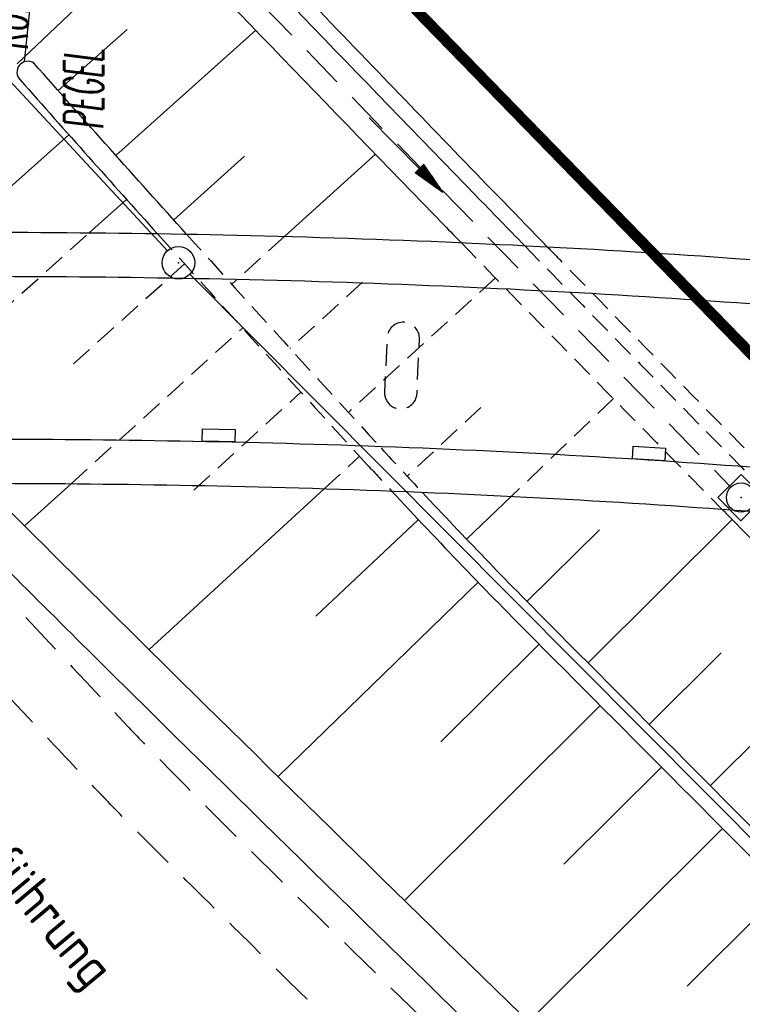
# Model space of a CAD drawing. Extents: x 448150 to 449332, y 437108 to 438384.
# Tile 113 of 172: x 448640 to 448674, y 437733 to 437779. Entities that reach past the tile are written whole.
import ezdxf

# ---------------------------------------------------------------- set-up
doc = ezdxf.new("R2010")
doc.units = 0
doc.header["$LTSCALE"] = 2
doc.header["$MEASUREMENT"] = 0
for name, pattern in [('AUSGEZOGEN', [0]), ('GESTRICH-X2', [1.5, 1, -0.5]), ('GESTRICHELT', [0.75, 0.5, -0.25])]:
    doc.linetypes.add(name, pattern=pattern)
doc.layers.get('0').update_dxf_attribs({"linetype": 'AUSGEZOGEN'})
for name, color, linetype in [('212-GRENZL-BAB', 7, 'AUSGEZOGEN'), ('212-GRENZP-BAB', 7, 'AUSGEZOGEN'), ('ANMERKUNG', 7, 'CONTINUOUS'), ('BAUWOTOP', 250, 'AUSGEZOGEN'), ('BAUWUTOP', 250, 'GESTRICHELT'), ('BOESCHG', 250, 'AUSGEZOGEN'), ('DB-Flussumverlegungen', 15, 'CONTINUOUS'), ('DB-Ingenieurbauwerke', 15, 'CONTINUOUS'), ('FBRTOP', 250, 'AUSGEZOGEN'), ('KANAL', 7, 'GESTRICH-X2'), ('MULDE', 250, 'AUSGEZOGEN'), ('PFEILTOP', 200, 'AUSGEZOGEN'), ('SCHLITZRINNE', 200, 'AUSGEZOGEN'), ('SCHSYMBOL', 200, 'AUSGEZOGEN'), ('WEG', 250, 'GESTRICH-X2')]:
    doc.layers.add(name, color=color, linetype=linetype)
doc.styles.add('ROMANS', font='romans.shx', dxfattribs={"width": 0.8})
pattern_1 = [(358.2745, (448649.3639, 437806.4096), (0.045166, 1.49932), [])]

# ---------------------------------------------------------------- blocks, each defined once
blk = doc.blocks.new('30S')
at = {"color": 0}
for p, q in [((-0.751, -0.583), (-0.751, 0)), ((-0.751, 0), (0.751, 0)), ((0.751, 0), (0.751, -0.583)), ((0.751, -0.583), (-0.751, -0.583))]:
    blk.add_line(p, q, dxfattribs=at)
blk.add_point((0, 0), dxfattribs=at)
blk = doc.blocks.new('20')
blk.add_lwpolyline([(-0.754, -0.751), (0.754, -0.751), (0.754, 0.75), (-0.754, 0.75)], close=True)
blk.add_circle((0, 0), 0.676)
blk.add_point((0, 0))
blk = doc.blocks.new('PFEIL2')
at = {"color": 0}
for p, q in [((0.88, 0.002), (-2.401, -0.012)), ((0.881, -0.271), (0.879, 0.276)), ((0.879, 0.276), (2.429, 0.009)), ((0.911, 0.27), (0.879, 0.265)), ((0.965, 0.261), (0.879, 0.246)), ((1.019, 0.252), (0.879, 0.228)), ((1.073, 0.242), (0.879, 0.209)), ((1.127, 0.233), (0.879, 0.191)), ((1.181, 0.224), (0.879, 0.172)), ((1.235, 0.214), (0.879, 0.154)), ((1.289, 0.205), (0.879, 0.135)), ((1.343, 0.196), (0.879, 0.117)), ((1.397, 0.187), (0.879, 0.098)), ((1.451, 0.177), (0.879, 0.08)), ((1.505, 0.168), (0.879, 0.061)), ((1.559, 0.159), (0.88, 0.043)), ((1.613, 0.149), (0.88, 0.024)), ((1.668, 0.14), (0.88, 0.006)), ((1.722, 0.131), (0.88, -0.013)), ((1.776, 0.121), (0.88, -0.031)), ((1.83, 0.112), (0.88, -0.05)), ((1.884, 0.103), (0.88, -0.068)), ((1.938, 0.094), (0.88, -0.087)), ((1.992, 0.084), (0.88, -0.105)), ((2.046, 0.075), (0.88, -0.124)), ((2.1, 0.066), (0.88, -0.142)), ((2.154, 0.056), (0.88, -0.161)), ((2.208, 0.047), (0.88, -0.179)), ((2.262, 0.038), (0.881, -0.198)), ((2.316, 0.029), (0.881, -0.216)), ((2.37, 0.019), (0.881, -0.235)), ((2.424, 0.01), (0.881, -0.253)), ((2.429, 0.009), (0.881, -0.271))]:
    blk.add_line(p, q, dxfattribs=at)
blk = doc.blocks.new('GST')
at = {"color": 0}
blk.add_circle((0, 0), 0.75, dxfattribs=at)
blk.add_point((0, 0), dxfattribs=at)

msp = doc.modelspace()

# ---------------------------------------------------------------- hatches: boundary and pattern name
at = {"layer": 'SCHLITZRINNE'}
h = msp.add_hatch(dxfattribs=at)
h.set_pattern_fill('_USER', color=256, scale=1.5, angle=45, style=0, pattern_type=0)
h.set_pattern_definition([(353.2904, (448535.0215, 437939.729), (0.175256, 1.489727), [])])
edge = h.paths.add_edge_path()
edge.add_arc((450110.131, 439174.886), 2002.145, 217.646692, 217.752161)
edge.add_arc((450110.131, 439174.886), 2001.645, 217.646692, 217.805031)
edge.add_arc((450106.011, 439171.69), 1996.431, 217.805031, 218.163888)
edge.add_arc((450104.62, 439170.597), 1994.662, 218.163888, 218.52344)
edge.add_arc((450102.361, 439168.798), 1991.774, 218.52344, 218.883253)
edge.add_arc((450113.08, 439177.442), 2005.544, 218.883253, 219.240385)
edge.add_arc((450118.779, 439182.096), 2012.902, 219.240385, 219.596863)
edge.add_arc((450119.441, 439182.644), 2013.761, 219.596863, 219.953466)
edge.add_arc((450109.131, 439174.008), 2000.312, 219.953466, 220.311265)
edge.add_arc((450102.119, 439168.058), 1991.116, 220.311265, 220.670649)
edge.add_arc((450113.581, 439177.907), 2006.229, 220.670648, 221.028676)
edge.add_arc((450111.635, 439176.213), 2003.648, 221.028676, 221.386868)
edge.add_arc((450104.985, 439170.354), 1994.786, 221.386868, 221.745856)
edge.add_arc((450107.893, 439172.948), 1998.682, 221.745856, 222.104414)
edge.add_arc((450110.123, 439174.964), 2001.688, 222.104414, 222.462704)
edge.add_arc((450114.233, 439178.725), 2007.259, 222.462704, 222.819762)
edge.add_arc((450115.823, 439180.198), 2009.427, 222.819762, 223.176628)
edge.add_arc((450111.741, 439176.368), 2003.829, 223.176628, 223.534855)
edge.add_arc((450104.444, 439169.436), 1993.765, 223.534855, 223.893985)
edge.add_arc((450103.987, 439168.996), 1993.131, 223.893985, 224.25291)
edge.add_arc((450116.356, 439181.046), 2010.399, 224.252911, 224.610291)
edge.add_arc((450116.766, 439181.451), 2010.976, 224.610291, 224.721288)
edge.add_line((448524.848, 437951.994), (448525.244, 437952.3))
h = msp.add_hatch(dxfattribs=at)
h.set_pattern_fill('_USER', color=256, scale=1.5, angle=45, style=0, pattern_type=0)
h.set_pattern_definition(pattern_1)
edge = h.paths.add_edge_path()
edge.add_arc((450115.823, 439180.198), 2009.927, 222.955101, 223.176628)
edge.add_arc((450111.741, 439176.368), 2004.329, 223.176628, 223.534855)
edge.add_arc((450104.444, 439169.436), 1994.265, 223.534855, 223.893985)
edge.add_arc((450103.987, 439168.996), 1993.631, 223.893985, 224.25291)
edge.add_arc((450116.356, 439181.046), 2010.899, 224.252911, 224.610291)
edge.add_arc((450116.766, 439181.451), 2011.476, 224.610291, 224.721288)
edge.add_arc((450110.131, 439174.886), 2001.645, 217.646692, 217.805031)
edge.add_arc((450106.011, 439171.69), 1996.431, 217.805031, 218.163888)
edge.add_arc((450104.62, 439170.597), 1994.662, 218.163888, 218.52344)
edge.add_arc((450102.361, 439168.798), 1991.774, 218.52344, 218.883253)
edge.add_arc((450113.08, 439177.442), 2005.544, 218.883253, 219.240385)
edge.add_arc((450118.779, 439182.096), 2012.902, 219.240385, 219.596863)
edge.add_arc((450119.441, 439182.644), 2013.761, 219.596863, 219.953466)
edge.add_arc((450109.131, 439174.008), 2000.312, 219.953466, 220.311265)
edge.add_arc((450102.119, 439168.058), 1991.116, 220.311265, 220.670649)
edge.add_arc((450113.581, 439177.907), 2006.229, 220.670648, 221.028676)
edge.add_arc((450111.635, 439176.213), 2003.648, 221.028676, 221.386868)
edge.add_arc((450104.985, 439170.354), 1994.786, 221.386868, 221.745856)
edge.add_arc((450107.893, 439172.948), 1998.682, 221.745856, 222.104414)
edge.add_arc((450110.123, 439174.964), 2001.688, 222.104414, 222.462704)
edge.add_arc((450114.233, 439178.725), 2007.259, 222.462704, 222.819762)
edge.add_arc((450115.823, 439180.198), 2009.427, 222.819762, 223.176628)
edge.add_arc((450111.741, 439176.368), 2003.829, 223.176628, 223.534855)
edge.add_arc((450104.444, 439169.436), 1993.765, 223.534855, 223.893985)
edge.add_arc((450103.987, 439168.996), 1993.131, 223.893985, 224.25291)
edge.add_arc((450116.356, 439181.046), 2010.399, 224.252911, 224.610291)
edge.add_arc((450116.766, 439181.451), 2010.976, 224.610291, 224.721288)
h = msp.add_hatch(dxfattribs=at)
h.set_pattern_fill('_USER', color=256, scale=1.5, angle=45, style=0, pattern_type=0)
h.set_pattern_definition(pattern_1)
edge = h.paths.add_edge_path()
edge.add_arc((450116.766, 439181.451), 2010.976, 224.721288, 224.967587)
edge.add_arc((450103.943, 439168.643), 1992.851, 224.967587, 225.253931)
edge.add_arc((450116.766, 439181.451), 2011.476, 224.721288, 224.806037)
edge.add_arc((450115.823, 439180.198), 2009.927, 222.955101, 223.176628)
edge.add_arc((450111.741, 439176.368), 2004.329, 223.176628, 223.534855)
edge.add_arc((450104.444, 439169.436), 1994.265, 223.534855, 223.893985)
edge.add_arc((450103.987, 439168.996), 1993.631, 223.893985, 224.25291)
edge.add_arc((450116.356, 439181.046), 2010.899, 224.252911, 224.610291)
edge.add_arc((450116.766, 439181.451), 2011.476, 224.610291, 224.721288)
edge.add_arc((450110.131, 439174.886), 2001.645, 217.646692, 217.805031)
edge.add_arc((450106.011, 439171.69), 1996.431, 217.805031, 218.163888)
edge.add_arc((450104.62, 439170.597), 1994.662, 218.163888, 218.52344)
edge.add_arc((450102.361, 439168.798), 1991.774, 218.52344, 218.883253)
edge.add_arc((450113.08, 439177.442), 2005.544, 218.883253, 219.240385)
edge.add_arc((450118.779, 439182.096), 2012.902, 219.240385, 219.596863)
edge.add_arc((450119.441, 439182.644), 2013.761, 219.596863, 219.953466)
edge.add_arc((450109.131, 439174.008), 2000.312, 219.953466, 220.311265)
edge.add_arc((450102.119, 439168.058), 1991.116, 220.311265, 220.670649)
edge.add_arc((450113.581, 439177.907), 2006.229, 220.670648, 221.028676)
edge.add_arc((450111.635, 439176.213), 2003.648, 221.028676, 221.386868)
edge.add_arc((450104.985, 439170.354), 1994.786, 221.386868, 221.745856)
edge.add_arc((450107.893, 439172.948), 1998.682, 221.745856, 222.104414)
edge.add_arc((450110.123, 439174.964), 2001.688, 222.104414, 222.462704)
edge.add_arc((450114.233, 439178.725), 2007.259, 222.462704, 222.819762)
edge.add_arc((450115.823, 439180.198), 2009.427, 222.819762, 223.176628)
edge.add_arc((450111.741, 439176.368), 2003.829, 223.176628, 223.534855)
edge.add_arc((450104.444, 439169.436), 1993.765, 223.534855, 223.893985)
edge.add_arc((450103.987, 439168.996), 1993.131, 223.893985, 224.25291)
edge.add_arc((450116.356, 439181.046), 2010.399, 224.252911, 224.610291)
edge.add_arc((450116.766, 439181.451), 2010.976, 224.610291, 224.721288)
h = msp.add_hatch(dxfattribs=at)
h.set_pattern_fill('_USER', color=256, scale=1.5, angle=45, style=0, pattern_type=0)
h.set_pattern_definition([(0.19809, (448696.2442, 437758.0261), (-0.005186, 1.499991), [])])
edge = h.paths.add_edge_path()
edge.add_arc((450103.943, 439168.643), 1992.851, 225.253931, 225.326505)
edge.add_arc((450104.379, 439169.084), 1993.471, 225.326505, 225.685513)
edge.add_arc((450114.112, 439179.052), 2007.404, 225.685514, 226.043274)
edge.add_arc((450116.374, 439181.397), 2010.661, 226.043274, 226.400342)
edge.add_arc((450108.345, 439172.967), 1999.019, 226.400342, 226.758448)
edge.add_arc((450107.359, 439171.918), 1997.58, 226.758448, 227.116898)
edge.add_arc((450114.22, 439179.306), 2007.663, 227.116898, 227.474446)
edge.add_arc((450112.044, 439176.933), 2004.443, 227.474446, 227.83238)
edge.add_arc((450107.824, 439172.273), 1998.156, 227.83238, 228.190877)
edge.add_arc((450107.663, 439172.094), 1997.915, 228.190877, 228.549748)
edge.add_arc((450107.034, 439171.381), 1996.965, 228.549748, 228.908704)
edge.add_arc((450111.572, 439176.585), 2003.869, 228.908704, 229.265964)
edge.add_arc((450119.093, 439185.318), 2015.394, 229.265964, 229.6222)
edge.add_arc((450115.134, 439180.663), 2009.284, 229.6222, 229.979919)
edge.add_arc((450101.808, 439164.793), 1988.56, 229.979919, 230.339497)
edge.add_arc((450135.905, 439205.921), 2041.985, 230.339497, 230.699144)
edge.add_arc((450015.788, 439059.171), 1852.343, 230.699144, 231.076753)
edge.add_arc((450440.038, 439584.513), 2527.6, 231.076753, 231.41321)
edge.add_arc((449605.176, 438538.206), 1189.037, 231.413211, 231.903765)
edge.add_arc((451876.599, 441435.451), 4870.53, 231.903765, 232.054115)
edge.add_arc((449764.385, 438726.671), 1435.572, 232.054115, 232.331051)
edge.add_arc((663048.573, 714993.472), 350453.466, 232.33105148, 232.33182369)
edge.add_arc((452105.708, 441751.773), 5260.885, 232.331837, 232.33814)
edge.add_arc((1083717.784, 1260087.558), 1038995.508, 232.338139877, 232.338829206)
edge.add_arc((362297.748, 325361.769), 141749.668, 52.33595822, 52.34101086, ccw=False)
edge.add_arc((130991.073, 25697.409), 520301.522, 52.33458173, 52.33595822, ccw=False)
edge.add_arc((597397.743, 629905.021), 242982.187, 232.33379622, 232.33674373)
edge.add_arc((1091510.304, 1270060.009), 1051651.236, 232.336743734, 232.337424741)
edge.add_arc((63904.407, -61307.138), 630166.935, 52.33651599, 52.337652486, ccw=False)
edge.add_line((448950.678, 437541.271), (448965.933, 437529.496))
edge.add_arc((450103.943, 439168.643), 1993.351, 225.253931, 225.326505)
edge.add_arc((450104.379, 439169.084), 1993.971, 225.326505, 225.633952)
h = msp.add_hatch(dxfattribs=at)
h.set_pattern_fill('_USER', color=256, scale=1.5, angle=45, style=0, pattern_type=0)
h.set_pattern_definition([(1.0848, (448717.7677, 437736.8698), (-0.0283982, 1.4997312), [])])
edge = h.paths.add_edge_path()
edge.add_arc((450104.379, 439169.084), 1993.971, 225.677136, 225.685513)
edge.add_arc((450114.112, 439179.052), 2007.904, 225.685514, 226.043274)
edge.add_arc((450116.374, 439181.397), 2011.161, 226.043274, 226.348764)
edge.add_arc((450103.943, 439168.643), 1992.851, 225.253931, 225.326505)
edge.add_arc((450104.379, 439169.084), 1993.471, 225.326505, 225.685513)
edge.add_arc((450114.112, 439179.052), 2007.404, 225.685514, 226.043274)
edge.add_arc((450116.374, 439181.397), 2010.661, 226.043274, 226.400342)
edge.add_arc((450108.345, 439172.967), 1999.019, 226.400342, 226.758448)
edge.add_arc((450107.359, 439171.918), 1997.58, 226.758448, 227.116898)
edge.add_arc((450114.22, 439179.306), 2007.663, 227.116898, 227.474446)
edge.add_arc((450112.044, 439176.933), 2004.443, 227.474446, 227.83238)
edge.add_arc((450107.824, 439172.273), 1998.156, 227.83238, 228.190877)
edge.add_arc((450107.663, 439172.094), 1997.915, 228.190877, 228.549748)
edge.add_arc((450107.034, 439171.381), 1996.965, 228.549748, 228.908704)
edge.add_arc((450111.572, 439176.585), 2003.869, 228.908704, 229.265964)
edge.add_arc((450119.093, 439185.318), 2015.394, 229.265964, 229.6222)
edge.add_arc((450115.134, 439180.663), 2009.284, 229.6222, 229.979919)
edge.add_arc((450101.808, 439164.793), 1988.56, 229.979919, 230.339497)
edge.add_arc((450135.905, 439205.921), 2041.985, 230.339497, 230.699144)
edge.add_arc((450015.788, 439059.171), 1852.343, 230.699144, 231.076753)
edge.add_arc((450440.038, 439584.513), 2527.6, 231.076753, 231.41321)
edge.add_arc((449605.176, 438538.206), 1189.037, 231.413211, 231.903765)
edge.add_arc((451876.599, 441435.451), 4870.53, 231.903765, 232.054115)
edge.add_arc((449764.385, 438726.671), 1435.572, 232.054115, 232.331051)
edge.add_arc((663048.573, 714993.472), 350453.466, 232.33105148, 232.33182369)
edge.add_arc((452105.708, 441751.773), 5260.885, 232.331837, 232.33814)
edge.add_arc((1083717.784, 1260087.558), 1038995.508, 232.338139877, 232.338829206)
edge.add_arc((362297.748, 325361.769), 141749.668, 52.33595822, 52.34101086, ccw=False)
edge.add_arc((130991.073, 25697.409), 520301.522, 52.33458173, 52.33595822, ccw=False)
edge.add_arc((597397.743, 629905.021), 242982.187, 232.33379622, 232.33674373)
edge.add_arc((1091510.304, 1270060.009), 1051651.236, 232.336743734, 232.337424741)
edge.add_arc((63904.407, -61307.138), 630166.935, 52.33651599, 52.337652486, ccw=False)
edge.add_line((448950.678, 437541.271), (448965.933, 437529.496))
h = msp.add_hatch(dxfattribs=at)
h.set_pattern_fill('_USER', color=256, scale=1.5, angle=45, style=0, pattern_type=0)
h.set_pattern_definition([(1.92282, (448737.9663, 437717.5835), (-0.05033, 1.4991554), [])])
edge = h.paths.add_edge_path()
edge.add_arc((450116.374, 439181.397), 2011.161, 226.391578, 226.400342)
edge.add_arc((450108.345, 439172.967), 1999.519, 226.400342, 226.758448)
edge.add_arc((450107.359, 439171.918), 1998.08, 226.758448, 227.116898)
edge.add_arc((450114.22, 439179.306), 2008.163, 227.116898, 227.474446)
edge.add_arc((450112.044, 439176.933), 2004.943, 227.474446, 227.83238)
edge.add_arc((450107.824, 439172.273), 1998.656, 227.83238, 228.068653)
edge.add_arc((450103.943, 439168.643), 1992.851, 225.253931, 225.326505)
edge.add_arc((450104.379, 439169.084), 1993.471, 225.326505, 225.685513)
edge.add_arc((450114.112, 439179.052), 2007.404, 225.685514, 226.043274)
edge.add_arc((450116.374, 439181.397), 2010.661, 226.043274, 226.400342)
edge.add_arc((450108.345, 439172.967), 1999.019, 226.400342, 226.758448)
edge.add_arc((450107.359, 439171.918), 1997.58, 226.758448, 227.116898)
edge.add_arc((450114.22, 439179.306), 2007.663, 227.116898, 227.474446)
edge.add_arc((450112.044, 439176.933), 2004.443, 227.474446, 227.83238)
edge.add_arc((450107.824, 439172.273), 1998.156, 227.83238, 228.190877)
edge.add_arc((450107.663, 439172.094), 1997.915, 228.190877, 228.549748)
edge.add_arc((450107.034, 439171.381), 1996.965, 228.549748, 228.908704)
edge.add_arc((450111.572, 439176.585), 2003.869, 228.908704, 229.265964)
edge.add_arc((450119.093, 439185.318), 2015.394, 229.265964, 229.6222)
edge.add_arc((450115.134, 439180.663), 2009.284, 229.6222, 229.979919)
edge.add_arc((450101.808, 439164.793), 1988.56, 229.979919, 230.339497)
edge.add_arc((450135.905, 439205.921), 2041.985, 230.339497, 230.699144)
edge.add_arc((450015.788, 439059.171), 1852.343, 230.699144, 231.076753)
edge.add_arc((450440.038, 439584.513), 2527.6, 231.076753, 231.41321)
edge.add_arc((449605.176, 438538.206), 1189.037, 231.413211, 231.903765)
edge.add_arc((451876.599, 441435.451), 4870.53, 231.903765, 232.054115)
edge.add_arc((449764.385, 438726.671), 1435.572, 232.054115, 232.331051)
edge.add_arc((663048.573, 714993.472), 350453.466, 232.33105148, 232.33182369)
edge.add_arc((452105.708, 441751.773), 5260.885, 232.331837, 232.33814)
edge.add_arc((1083717.784, 1260087.558), 1038995.508, 232.338139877, 232.338829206)
edge.add_arc((362297.748, 325361.769), 141749.668, 52.33595822, 52.34101086, ccw=False)
edge.add_arc((130991.073, 25697.409), 520301.522, 52.33458173, 52.33595822, ccw=False)
edge.add_arc((597397.743, 629905.021), 242982.187, 232.33379622, 232.33674373)
edge.add_arc((1091510.304, 1270060.009), 1051651.236, 232.336743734, 232.337424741)
edge.add_arc((63904.407, -61307.138), 630166.935, 52.33651599, 52.337652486, ccw=False)
edge.add_line((448950.678, 437541.271), (448965.933, 437529.496))
h = msp.add_hatch(dxfattribs=at)
h.set_pattern_fill('_USER', color=256, scale=1.5, angle=45, style=0, pattern_type=0)
h.set_pattern_definition([(5.43336, (448830.8072, 437635.437), (-0.142032, 1.4932605), [])])
edge = h.paths.add_edge_path()
edge.add_arc((450115.134, 439180.663), 2009.784, 229.703318, 229.979919)
edge.add_arc((450101.808, 439164.793), 1989.06, 229.979919, 230.339497)
edge.add_arc((450135.905, 439205.921), 2042.485, 230.339497, 230.699144)
edge.add_arc((450015.788, 439059.171), 1852.843, 230.699144, 231.076753)
edge.add_arc((450440.038, 439584.513), 2528.1, 231.076753, 231.211068)
edge.add_arc((450103.943, 439168.643), 1992.851, 225.253931, 225.326505)
edge.add_arc((450104.379, 439169.084), 1993.471, 225.326505, 225.685513)
edge.add_arc((450114.112, 439179.052), 2007.404, 225.685514, 226.043274)
edge.add_arc((450116.374, 439181.397), 2010.661, 226.043274, 226.400342)
edge.add_arc((450108.345, 439172.967), 1999.019, 226.400342, 226.758448)
edge.add_arc((450107.359, 439171.918), 1997.58, 226.758448, 227.116898)
edge.add_arc((450114.22, 439179.306), 2007.663, 227.116898, 227.474446)
edge.add_arc((450112.044, 439176.933), 2004.443, 227.474446, 227.83238)
edge.add_arc((450107.824, 439172.273), 1998.156, 227.83238, 228.190877)
edge.add_arc((450107.663, 439172.094), 1997.915, 228.190877, 228.549748)
edge.add_arc((450107.034, 439171.381), 1996.965, 228.549748, 228.908704)
edge.add_arc((450111.572, 439176.585), 2003.869, 228.908704, 229.265964)
edge.add_arc((450119.093, 439185.318), 2015.394, 229.265964, 229.6222)
edge.add_arc((450115.134, 439180.663), 2009.284, 229.6222, 229.979919)
edge.add_arc((450101.808, 439164.793), 1988.56, 229.979919, 230.339497)
edge.add_arc((450135.905, 439205.921), 2041.985, 230.339497, 230.699144)
edge.add_arc((450015.788, 439059.171), 1852.343, 230.699144, 231.076753)
edge.add_arc((450440.038, 439584.513), 2527.6, 231.076753, 231.41321)
edge.add_arc((449605.176, 438538.206), 1189.037, 231.413211, 231.903765)
edge.add_arc((451876.599, 441435.451), 4870.53, 231.903765, 232.054115)
edge.add_arc((449764.385, 438726.671), 1435.572, 232.054115, 232.331051)
edge.add_arc((663048.573, 714993.472), 350453.466, 232.33105148, 232.33182369)
edge.add_arc((452105.708, 441751.773), 5260.885, 232.331837, 232.33814)
edge.add_arc((1083717.784, 1260087.558), 1038995.508, 232.338139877, 232.338829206)
edge.add_arc((362297.748, 325361.769), 141749.668, 52.33595822, 52.34101086, ccw=False)
edge.add_arc((130991.073, 25697.409), 520301.522, 52.33458173, 52.33595822, ccw=False)
edge.add_arc((597397.743, 629905.021), 242982.187, 232.33379622, 232.33674373)
edge.add_arc((1091510.304, 1270060.009), 1051651.236, 232.336743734, 232.337424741)
edge.add_arc((63904.407, -61307.138), 630166.935, 52.33651599, 52.337652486, ccw=False)
edge.add_line((448950.678, 437541.271), (448965.933, 437529.496))

# ---------------------------------------------------------------- linework, layer by layer
at = {"layer": '212-GRENZL-BAB', "flags": 128}
for points in [[(448609.39, 437808.79), (448647.24, 437768)], [(448648.279, 437766.919), (448698.991, 437715.971)]]:
    msp.add_lwpolyline(points, dxfattribs=at)
at = {"layer": 'BAUWOTOP'}
for points in [[(448570.243, 437764.356, -0.005027), (448579.373, 437765.479, -0.004236), (448590.165, 437766.604, -0.004401), (448601.04, 437767.549, -0.005433), (448609.933, 437768.145, -0.005787), (448619.173, 437768.556, -0.004902), (448630.015, 437768.807, -0.00419), (448640.197, 437768.857, -0.004449), (448649.805, 437768.739, -0.00525), (448660.059, 437768.413, -0.005382), (448670.062, 437767.882, -0.005127), (448679.687, 437767.169, -0.004852), (448689.821, 437766.214, -0.004589), (448699.995, 437765.06, -0.004838), (448709.641, 437763.783, -0.00502), (448719.277, 437762.312, -0.004823), (448729.259, 437760.587, -0.005027), (448739.253, 437758.657, -0.005127), (448749.019, 437756.564, -0.005003), (448758.699, 437754.283, -0.005034)], [(448570.512, 437762.341, -0.005027), (448579.601, 437763.459, -0.004236), (448590.358, 437764.581, -0.004401), (448601.198, 437765.522, -0.005433), (448610.047, 437766.115, -0.005787), (448619.24, 437766.524, -0.004902), (448630.042, 437766.774, -0.00419), (448640.19, 437766.824, -0.004449), (448649.762, 437766.706, -0.00525), (448659.973, 437766.382, -0.005382), (448669.933, 437765.853, -0.005127), (448679.516, 437765.143, -0.004852), (448689.61, 437764.191, -0.004589), (448699.747, 437763.043, -0.004838), (448709.355, 437761.77, -0.00502), (448718.95, 437760.306, -0.004823), (448728.893, 437758.587, -0.005027), (448738.847, 437756.665, -0.005127), (448748.572, 437754.58, -0.005003), (448758.213, 437752.309, -0.005034)], [(448562.345, 437753.569, -0.005641), (448571.504, 437754.895, -0.005027), (448580.443, 437755.995, -0.004236), (448591.074, 437757.103, -0.004401), (448601.782, 437758.033, -0.005433), (448610.468, 437758.615, -0.005787), (448619.487, 437759.017, -0.004902), (448630.142, 437759.263, -0.00419), (448640.164, 437759.312, -0.004449), (448649.602, 437759.196, -0.00525), (448659.655, 437758.877, -0.005382), (448669.454, 437758.357, -0.005127), (448678.884, 437757.658, -0.004852), (448688.833, 437756.72, -0.004589), (448698.833, 437755.587, -0.004838), (448708.296, 437754.333, -0.00502), (448717.743, 437752.892, -0.004823), (448727.543, 437751.198, -0.005027), (448737.348, 437749.304, -0.005127), (448746.923, 437747.252, -0.005003), (448756.417, 437745.015, -0.005034)], [(448562.66, 437751.553, -0.005641), (448571.774, 437752.872, -0.005027), (448580.672, 437753.966, -0.004236), (448591.268, 437755.071, -0.004401), (448601.94, 437755.998, -0.005433), (448610.582, 437756.577, -0.005787), (448619.554, 437756.976, -0.004902), (448630.169, 437757.222, -0.00419), (448640.157, 437757.271, -0.004449), (448649.559, 437757.155, -0.00525), (448659.569, 437756.837, -0.005382), (448669.324, 437756.32, -0.005127), (448678.712, 437755.624, -0.004852), (448688.622, 437754.69, -0.004589), (448698.584, 437753.561, -0.004838), (448708.008, 437752.312, -0.00502), (448717.414, 437750.877, -0.004823), (448727.176, 437749.19, -0.005027), (448736.941, 437747.304, -0.005127), (448746.475, 437745.261, -0.005003), (448755.929, 437743.033, -0.005034)]]:
    msp.add_lwpolyline(points, format="xyb", dxfattribs=at)
at = {"layer": 'BAUWUTOP', "flags": 128}
msp.add_lwpolyline([(448657.266, 437761.491, 1), (448658.764, 437761.422), (448658.879, 437763.919, 1), (448657.381, 437763.988), (448657.266, 437761.491)], format="xyb", dxfattribs=at)
at = {"layer": 'BOESCHG'}
for p, q in [((448640.649, 437776.724), (448641.371, 437783.706)), ((448645.378, 437778.216), (448642.199, 437775.392)), ((448651.317, 437778.177), (448644.861, 437772.406)), ((448637.639, 437768.861), (448642.692, 437773.359)), ((448650.805, 437772.372), (448647.531, 437769.428)), ((448656.843, 437772.461), (448652.655, 437768.67)), ((448643.636, 437768.834), (448645.357, 437770.376)), ((448640.651, 437755.306), (448642.8, 437757.255)), ((448646.392, 437749.601), (448654.474, 437757.025)), ((448663.122, 437756.673), (448661.053, 437754.693)), ((448654.095, 437751.135), (448658.83, 437755.596)), ((448673.31, 437755.603), (448666.658, 437748.985)), ((448667.189, 437755.121), (448663.84, 437751.823)), ((448652.348, 437743.742), (448661.593, 437752.704)), ((448659.862, 437745.337), (448664.397, 437749.851)), ((448678.931, 437749.916), (448672.302, 437743.315)), ((448672.799, 437749.454), (448669.48, 437746.149)), ((448658.186, 437738.021), (448667.22, 437747.017)), ((448665.545, 437739.702), (448670.042, 437744.182)), ((448663.911, 437732.425), (448672.866, 437741.349)), ((448671.233, 437734.073), (448675.689, 437738.516))]:
    msp.add_line(p, q, dxfattribs=at)
at = {"layer": 'BOESCHG', "linetype": 'GESTRICHELT'}
for p, q in [((448634.939, 437761.043), (448643.636, 437768.834)), ((448652.655, 437768.67), (448650.211, 437766.458)), ((448642.907, 437762.782), (448648.031, 437767.401)), ((448656.255, 437766.552), (448652.899, 437763.496)), ((448662.38, 437766.759), (448655.597, 437760.543)), ((448642.8, 437757.255), (448650.713, 437764.434)), ((448648.463, 437756.964), (448653.406, 437761.476)), ((448667.829, 437761.18), (448663.122, 437756.673)), ((448661.715, 437760.774), (448658.307, 437757.601)), ((448654.474, 437757.025), (448656.107, 437758.526))]:
    msp.add_line(p, q, dxfattribs=at)
at = {"layer": 'BOESCHG', "flags": 128}
msp.add_lwpolyline([(448640.309, 437776.634), (448646.833, 437782.832)], dxfattribs=at)
at = {"layer": 'BOESCHG'}
for points in [[(448648.123, 437768.772, -0.002042), (448641.077, 437776.659)], [(448640.444, 437775.89, 0.001851), (448646.775, 437768.794, 0.00146)], [(448657.591, 437756.917, 0.008458), (448664.232, 437750.016, 0.00049), (448693.034, 437721.138, 0.007612), (448694.919, 437719.307, 0.002399), (448714.785, 437700.782, 0.002578), (448733.441, 437683.729, 0.000138), (448754.925, 437664.304, 0.000228), (448767.89, 437652.599, 0.000375), (448780.321, 437641.403, 0.0006), (448788.097, 437634.427, 0.00703), (448798.608, 437625.283, 0.003976), (448817.543, 437609.529, 0.000999), (448831.725, 437597.967, 0.001507), (448841.164, 437590.349, 0.000922), (448857.646, 437577.18, 0.001762), (448866.31, 437570.334, 0.001658), (448875.332, 437563.303, -0.000796), (448894.162, 437548.683, -0.002725), (448918.842, 437529.241, 0.003736), (448936.874, 437515.095, 0.011168), (448954.691, 437501.956, -0.009019), (448976.82, 437485.783, -0.000877)], [(448939.348, 437514.429, -0.001321), (448937.316, 437515.992, -0.003437), (448919.264, 437530.153, 0.002512), (448894.604, 437549.571, 0.000719), (448875.69, 437564.268, -0.001524), (448866.773, 437571.22, -0.001746), (448858.423, 437577.818, -0.000864), (448841.625, 437591.234, -0.001525), (448832.055, 437598.952, -0.001031), (448817.968, 437610.434, -0.004145), (448799.115, 437626.127, -0.007304), (448788.623, 437635.275, -0.000304), (448781.091, 437642.047, -0.000182), (448768.496, 437653.392, -0.000124), (448754.883, 437665.67, -0.000081), (448733.885, 437684.625, -0.002942), (448715.737, 437701.207, -0.002608), (448695.472, 437720.14, -0.007354), (448693.565, 437721.995, -0.000481), (448664.882, 437750.771, -0.007392), (448659, 437756.861, -0.002577)]]:
    msp.add_lwpolyline(points, format="xyb", dxfattribs=at)
at = {"layer": 'BOESCHG', "linetype": 'GESTRICHELT'}
for points in [[(448646.775, 437768.794, 0.002806), (448656.469, 437758.131, 0.00146), (448657.591, 437756.917, 0.00049)], [(448659, 437756.861, -0.00243), (448657.106, 437758.901, -0.002577), (448648.123, 437768.772)]]:
    msp.add_lwpolyline(points, format="xyb", dxfattribs=at)
at = {"layer": 'BOESCHG'}
msp.add_arc((448640.795, 437776.246), 0.5, 55.7061, 225.4774, dxfattribs=at)
at = {"layer": 'DB-Flussumverlegungen', "linetype": 'Continuous'}
for major_axis, start_param, end_param in [((173.595, 173.595), 2.551016, 3.294584), ((170.837, 170.837), 2.553062, 3.295083)]:
    msp.add_ellipse((448848.124, 437803.909), major_axis=major_axis, ratio=1, start_param=start_param, end_param=end_param, dxfattribs=at)
at = {"layer": 'FBRTOP'}
for points in [[(448962.287, 437556.312, -0.000002), (448991.973, 437533.398, 0.000001), (449021.658, 437510.484, 0), (449059.524, 437481.257, 0), (449100.819, 437449.382, 0.000002), (449140.4, 437418.831, -0.000003), (449179.981, 437388.28, -0.000002), (449197.089, 437375.075, 0.000004)], [(448881.988, 437575.026, 0.000003), (448891.884, 437567.387, -0.000022), (448901.78, 437559.749, -0.000006), (448911.675, 437552.112, 0.000013), (448921.57, 437544.474, 0.000003), (448931.465, 437536.836, -0.000005), (448941.36, 437529.199, 0), (448949.808, 437522.678, 0.000001)], [(448525.812, 437926.767, 0.001271), (448532.159, 437918.753, 0.00157), (448540.04, 437908.918, 0.001558), (448547.977, 437899.137, 0.001555), (448555.99, 437889.389, 0.001556), (448564.069, 437879.683, 0.001561), (448572.182, 437870.06, 0.001568), (448580.353, 437860.489, 0.001562), (448588.616, 437850.934, 0.001563), (448596.931, 437841.439, 0.001566), (448605.286, 437832.016, 0.001565), (448613.707, 437822.639, 0.001563), (448622.193, 437813.308, 0.001558), (448630.731, 437804.037, 0.001557), (448639.331, 437794.813, 0.001563), (448647.998, 437785.634, 0.001567), (448656.7, 437776.533, 0.001445), (448664.774, 437768.19, 0.001559)], [(448902.917, 437602.137, 0.000003), (448912.812, 437594.5, -0.000022)], [(448942.498, 437571.586, 0.000003), (448952.392, 437563.949, -0.000005)]]:
    msp.add_lwpolyline(points, format="xyb", dxfattribs=at)
at = {"layer": 'FBRTOP', "const_width": 0.5}
for points in [[(448933.332, 437559.712, 0.000003), (448943.227, 437552.075, -0.000005), (448953.122, 437544.437, -0.000002), (448982.808, 437521.524, 0.000001), (449012.493, 437498.61, 0), (449050.358, 437469.383, 0), (449091.654, 437437.508, 0.000002), (449131.235, 437406.957, -0.000003), (449170.816, 437376.406, -0.000001), (449185.277, 437365.244, 0.000004)], [(448960.466, 437553.953, -0.000002), (448990.152, 437531.039)], [(449098.999, 437447.023, 0.000002), (449138.58, 437416.472, -0.000003), (449178.161, 437385.922, -0.000002), (449194.742, 437373.122, 0.000004)], [(448901.097, 437599.778, 0.000003), (448910.992, 437592.141, -0.000022)], [(448893.751, 437590.263, 0.000003), (448903.647, 437582.626, -0.000022)], [(448940.677, 437569.227, 0.000003), (448950.572, 437561.59, -0.000005)]]:
    msp.add_lwpolyline(points, format="xyb", dxfattribs=at)
msp.add_lwpolyline([(448369.32, 438162.809), (448371.257, 438159.444), (448384.089, 438137.786), (448397.19, 438116.289), (448410.559, 438094.957), (448424.194, 438073.794), (448438.092, 438052.803), (448452.251, 438031.988), (448466.67, 438011.351), (448481.346, 437990.897), (448496.276, 437970.627), (448511.458, 437950.544), (448526.889, 437930.654), (448542.57, 437910.958), (448558.494, 437891.46), (448574.66, 437872.163), (448591.067, 437853.068), (448607.711, 437834.18), (448624.591, 437815.502), (448641.701, 437797.037), (448659.042, 437778.786), (448669.639, 437767.909)], dxfattribs=at)
at = {"layer": 'FBRTOP', "linetype": 'GESTRICHELT', "flags": 128}
for points, format in [([(448664.774, 437768.19, 0.000121), (448665.451, 437767.494, 0.001559), (448674.296, 437758.471, 0.000469), (448676.969, 437755.768, 0.001566)], "xyb"), ([(448669.639, 437767.909, 0.5, 0.5, 0), (448676.61, 437760.754, 0.5, 0.5, 0), (448682.025, 437755.333, 0.5, 0.5, 0)], "xyseb")]:
    msp.add_lwpolyline(points, format=format, dxfattribs=at)
at = {"layer": 'KANAL'}
msp.add_line((448645.313, 437785.844), (448673.188, 437757.156), dxfattribs=at)
at = {"layer": 'MULDE'}
for points in [[(448644.439, 437788.252, 0.000216), (448645.476, 437787.132, 0.004329), (448645.517, 437787.089, 0.001493), (448661.466, 437770.568, 0.000323), (448663.725, 437768.244, 0.000164)], [(448642.971, 437786.894, 0.000216), (448644.009, 437785.773, 0.004329), (448644.073, 437785.705, 0.001493), (448660.031, 437769.174, 0.00011), (448660.801, 437768.381, 0.001482)], [(448635.846, 437757.27, 0.000069), (448635.883, 437757.234, 0.000556), (448644.113, 437749.044, 0.00133), (448647.572, 437745.628, 0.000972), (448666.23, 437727.369, -0.001465), (448678.6, 437715.241, -0.002287), (448686.57, 437707.308, 0.003115), (448692.444, 437701.481, 0.002409), (448697.899, 437696.187, 0.002033), (448704.418, 437689.973, 0.001523), (448715.864, 437679.217, -0.001102), (448731.68, 437664.378, -0.000654), (448739.171, 437657.301, 0.000575), (448747.69, 437649.249, 0.003452), (448756.231, 437641.307, 0.002559), (448767.873, 437630.738, 0.005812), (448778.832, 437621.119, 0.00456), (448793.042, 437609.159, 0.002423), (448804.637, 437599.674, 0.002391), (448816.484, 437590.171, 0.002495), (448831.462, 437578.396, 0.002539)], [(448638.675, 437757.274, 0.000463), (448645.522, 437750.463, 0.00133), (448648.974, 437747.054, 0.000972), (448667.626, 437728.801, -0.001465), (448680.004, 437716.665, -0.002287), (448687.987, 437708.719, 0.003115), (448693.844, 437702.909, 0.002409), (448699.285, 437697.629, 0.002033), (448705.792, 437691.427, 0.001523), (448717.229, 437680.678, -0.001102), (448733.052, 437665.834, -0.000654), (448740.547, 437658.753, 0.000575), (448749.062, 437650.705, 0.003452), (448757.583, 437642.781, 0.002559), (448769.209, 437632.226, 0.005812), (448780.134, 437622.637, 0.00456), (448794.316, 437610.701, 0.002423), (448805.896, 437601.228, 0.002391), (448817.728, 437591.737, 0.002495), (448832.69, 437579.974, 0.002539)], [(448672.838, 437756.082, 0.000024), (448673.008, 437755.91, 0.001482), (448686.066, 437742.74, 0.0017), (448697.523, 437731.33, 0.003882), (448708.022, 437721.105, 0.001965), (448728.988, 437701.16, 0.004095), (448749.403, 437682.203, 0.003922), (448771.033, 437662.756, 0.004986), (448789.954, 437646.345, 0.0039), (448814.503, 437625.804, 0.003789), (448859.514, 437589.305, 0.003934), (448903.405, 437554.824, 0.000682), (448918.392, 437543.272, -0.000468), (448940.219, 437526.463, -0.001742), (448940.981, 437525.871, -0.000265), (448946.018, 437521.924, -0.000265)]]:
    msp.add_lwpolyline(points, format="xyb", dxfattribs=at)
at = {"layer": 'MULDE', "linetype": 'GESTRICHELT', "flags": 128}
for points in [[(448660.801, 437768.381, 0.001715), (448672.838, 437756.082, 0.001482)], [(448663.725, 437768.244, 0.001526), (448674.432, 437757.314, 0.000164), (448675.871, 437755.855, 0.0017)]]:
    msp.add_lwpolyline(points, format="xyb", dxfattribs=at)
at = {"layer": 'SCHLITZRINNE'}
for points in [[(448891.307, 437587.097, 0.000003), (448901.202, 437579.459, -0.000022), (448911.098, 437571.822, -0.000006), (448920.993, 437564.184, 0.000013), (448930.888, 437556.546, 0.000003), (448940.783, 437548.908, -0.000005), (448950.678, 437541.271, -0.000001), (448965.933, 437529.496, 0.000001)], [(448525.244, 437952.3, 0.000691), (448528.629, 437947.925, 0.001566), (448536.324, 437938.069, 0.001569), (448544.09, 437928.252, 0.00157), (448551.911, 437918.491, 0.001558), (448559.789, 437908.784, 0.001555), (448567.741, 437899.109, 0.001556), (448575.759, 437889.477, 0.001561), (448583.811, 437879.926, 0.001568), (448591.92, 437870.428, 0.001562), (448600.12, 437860.945, 0.001563), (448608.372, 437851.521, 0.001566), (448616.665, 437842.17, 0.001565), (448625.022, 437832.864, 0.001563), (448633.444, 437823.604, 0.001558), (448641.917, 437814.402, 0.001557), (448650.452, 437805.248, 0.001563), (448659.054, 437796.139, 0.001567), (448667.69, 437787.106, 0.001566), (448676.375, 437778.136, 0.001559), (448685.153, 437769.181, 0.000484), (448687.892, 437766.411, 0.001566)], [(448644.781, 437810.584, 0.000967), (448650.088, 437804.906, 0.001563), (448658.691, 437795.795, 0.001567), (448667.329, 437786.76, 0.001566), (448676.016, 437777.787, 0.001559), (448684.797, 437768.83, 0.000484), (448687.537, 437766.059, 0.000484)]]:
    msp.add_lwpolyline(points, format="xyb", dxfattribs=at)
at = {"layer": 'WEG', "flags": 128}
msp.add_lwpolyline([(448860.534, 437551.139, 0.000128), (448853.49, 437556.569, 0.000176), (448848.381, 437560.503), (448843.765, 437564.055, 0.000243), (448834.566, 437571.125, -0.000137), (448818.247, 437583.662, -0.000188), (448816.279, 437585.176, -0.000155), (448813.901, 437587.008, -0.003778), (448812.423, 437588.165, -0.001451), (448808.607, 437591.217, -0.003228), (448803.295, 437595.549, -0.001321), (448790.407, 437606.254, -0.001186), (448779.318, 437615.561, -0.002232), (448773.459, 437620.546, -0.002243), (448769.049, 437624.367, -0.002555), (448765.21, 437627.758, -0.002543), (448759.933, 437632.516, -0.002072), (448753.512, 437638.415, -0.001012), (448741.798, 437649.309, -0.000921), (448728.973, 437661.329, -0.000253), (448712.625, 437676.725, -0.000744), (448707.087, 437681.96, -0.0002), (448702.814, 437686.015, -0.000753), (448701.682, 437687.094, -0.000519), (448700.26, 437688.456, -0.000185), (448696.283, 437692.274, -0.000463), (448692.286, 437696.122, -0.00011), (448675.546, 437712.275, -0.000715), (448659.406, 437727.901, -0.0013), (448650.569, 437736.526, -0.002173), (448646.182, 437740.867, -0.00526), (448644.397, 437742.687, -0.000244), (448644.236, 437742.855, -0.000209), (448644.049, 437743.05, -0.002587), (448641.361, 437745.888, -0.000825), (448632.993, 437754.845, -0.001289), (448630.908, 437757.096, -0.000909), (448627.964, 437760.302, -0.008612), (448622.804, 437766.141, -0.008725), (448617.915, 437772.076, -0.001616), (448616.398, 437773.996, 0.001362), (448614.601, 437776.275, 0.002866), (448613.785, 437777.292, -0.000962), (448611.341, 437780.313, -0.03395), (448609.858, 437782.433, -0.015754), (448607.134, 437787.292, -0.350856), (448609.112, 437797.288, -0.310158), (448620.308, 437798.4, -0.078878), (448624.156, 437795.414, -0.328968), (448624.307, 437794.137, -0.020059), (448623.123, 437792.239, 0.021326), (448622.013, 437790.451, 0.002694), (448620.344, 437787.448, 0.013742), (448620.036, 437786.849, 0.049557), (448619.606, 437785.664, 0.023366), (448619.07, 437783.049, 0.028342), (448618.856, 437780.896, 0.030733), (448618.895, 437778.9, 0.041937), (448619.251, 437776.755, 0.044824), (448619.926, 437774.835, 0.025313), (448620.838, 437773.075, 0.037793), (448621.593, 437771.982, 0.014139), (448624.274, 437768.852, 0.0036), (448635.23, 437756.94, 0.000628), (448645.397, 437746.072, 0.005445), (448646.586, 437744.832, 0.005563), (448652.71, 437738.719, 0.001383), (448677.675, 437714.48, 0.000267), (448698.409, 437694.481, 0.00103), (448703.799, 437689.31, 0.001514), (448709.191, 437684.189, 0.000374), (448731.074, 437663.561, 0.001972), (448755.594, 437640.664, 0.004195), (448767.255, 437630.041, 0.006), (448775.448, 437622.878, 0.00295), (448792.369, 437608.609, 0.002064), (448810.55, 437593.588, 0.007294), (448815.773, 437589.434, 0.000572), (448820.114, 437586.092, -0.000097), (448845.633, 437566.485, -0.000256), (448850.251, 437562.931, -0.000097), (448862.405, 437553.566)], format="xyb", dxfattribs=at)

# ---------------------------------------------------------------- block references
at = {"layer": '212-GRENZP-BAB', "rotation": 309.7713901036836}
msp.add_blockref('GST', (448647.75, 437767.451), dxfattribs=at)
at = {"layer": 'PFEILTOP', "rotation": 314.4313435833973}
msp.add_blockref('PFEIL2', (448658.251, 437772.426), dxfattribs=at)
at = {"layer": 'SCHSYMBOL'}
for name, p, rotation in [('30S', (448649.602, 437759.196), 178.8384338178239), ('30S', (448669.454, 437758.357), 176.4220769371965), ('20', (448673.72, 437756.612), 314.6362)]:
    msp.add_blockref(name, p, dxfattribs=dict(at, rotation=rotation))

# ---------------------------------------------------------------- texts
at = {"layer": 'ANMERKUNG', "style": 'ROMANS', "oblique": 7, "width": 0.5}
for s, p in [('RUND', (448640.795, 437777.246)), ('PEGEL', (448644.271, 437773.577))]:
    msp.add_text(s, height=1.8, rotation=90, dxfattribs=at).set_placement(p)
at = {"layer": 'DB-Ingenieurbauwerke', "linetype": 'Continuous', "style": 'ROMANS', "oblique": 360, "width": 0.8334}
msp.add_text('Straßenüberführung', height=1.8, rotation=309.8441, dxfattribs=at).set_placement((448630.984, 437748.938))

doc.saveas('drawing.dxf')
